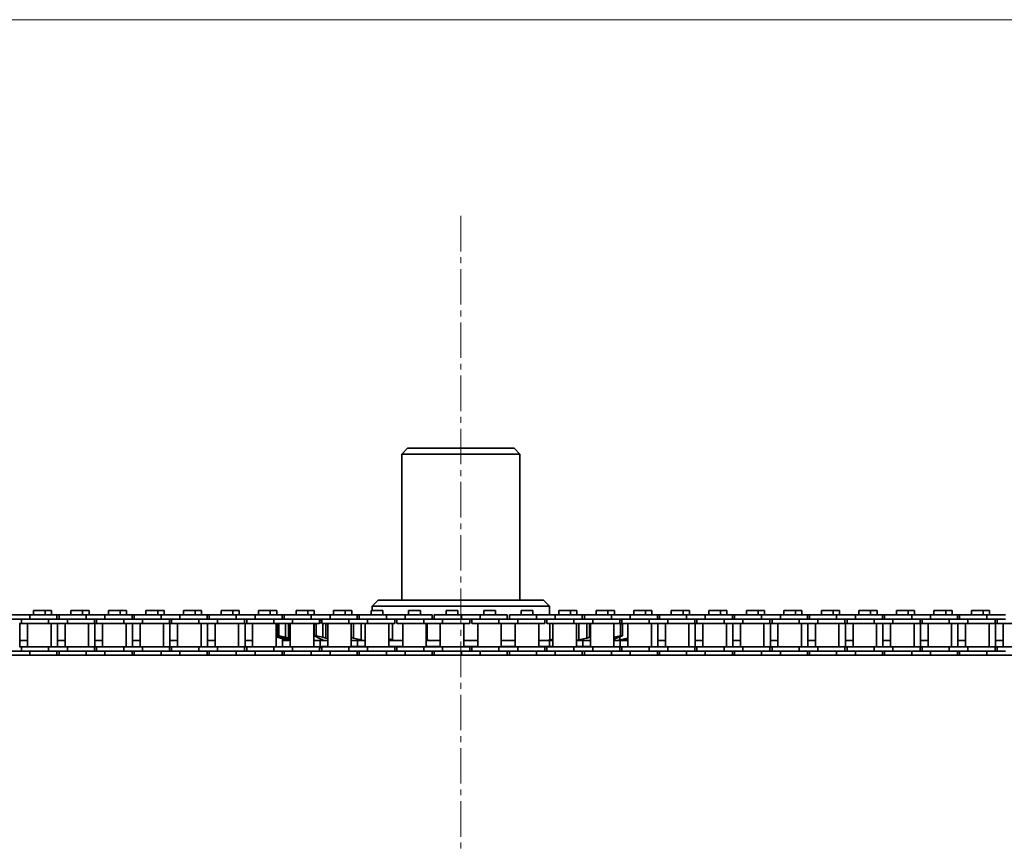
# Model space of a CAD drawing. Header units: millimetres. Extents: x 2945 to 26725, y -1082 to 16127.
# Tile 22 of 151: x 7506 to 7839, y 7689 to 7967. Entities that reach past the tile are written whole.
import ezdxf

# ---------------------------------------------------------------- set-up
doc = ezdxf.new("R2010")
doc.units = ezdxf.units.MM
doc.linetypes.add('点画线', pattern=[18, 12, -2, 2, -2])
doc.layers.get('0').update_dxf_attribs({"lineweight": 35})
for name, color, linetype, lineweight in [('中心线层', 1, '点画线', 18), ('几何体', 7, 'Continuous', 35), ('尺寸线层', 3, 'Continuous', 18)]:
    doc.layers.add(name, color=color, linetype=linetype, lineweight=lineweight)
doc.styles.add('标准', font='txt', dxfattribs={"width": 0.667})
doc.dimstyles.new('GB_尺寸', dxfattribs={"dimtxt": 3.5, "dimasz": 4, "dimexe": 2, "dimexo": 0, "dimtad": 1, "dimdsep": 46, "dimtxsty": '标准', "dimblk": '_CAXARROW', "dimcen": 0, "dimdle": 8, "dimazin": 2, "dimtfac": 0.707107, "dimtdec": 3, "dimtmove": 2, "dimatfit": 3, "dimfxl": 0, "dimfrac": 2, "dimtolj": 1, "dimarcsym": 0})

# ---------------------------------------------------------------- blocks, each defined once
blk = doc.blocks.new('*X160')
at = {"layer": '尺寸线层', "linetype": 'Continuous'}
for points in [[(4565.49, 7966.85), (4575.49, 7886.85), (4555.49, 7886.85)], [(4565.49, 4956.85), (4575.49, 5036.85), (4555.49, 5036.85)]]:
    blk.add_hatch(color=0, dxfattribs=at).paths.add_polyline_path(points, flags=0)
at = {"layer": '尺寸线层', "color": 0, "linetype": 'Continuous'}
for p, q in [((9590.25, 7966.85), (4525.49, 7966.85)), ((4565.49, 7966.85), (4565.49, 4956.85)), ((9680.25, 4956.85), (4525.49, 4956.85))]:
    blk.add_line(p, q, dxfattribs=at)
at = {"layer": '尺寸线层', "color": 0, "insert": (4518.37, 6461.85), "char_height": 70, "width": 255.1041, "attachment_point": 5, "rotation": 90, "line_spacing_factor": 1.15057, "style": '标准'}
blk.add_mtext('\\T1.1;3010', dxfattribs=at)
blk = doc.blocks.new('_CAXARROW')
blk.add_hatch(color=0).paths.add_polyline_path([(0, 0), (-1, 0.125), (-1, -0.125)], flags=0)

msp = doc.modelspace()

# ---------------------------------------------------------------- linework, layer by layer
at = {"layer": '中心线层'}
msp.add_line((7655.254, 7900.461), (7655.254, 5098.61), dxfattribs=at)
at = {"layer": '几何体'}
for p, q in [((7637.254, 7821.852), (7635.254, 7819.852)), ((7637.254, 7821.852), (7649.416, 7821.852)), ((7649.416, 7821.852), (7673.254, 7821.852)), ((7675.254, 7819.852), (7673.254, 7821.852)), ((7635.254, 7819.852), (7635.254, 7770.458)), ((7648.767, 7819.852), (7635.254, 7819.852)), ((7675.254, 7819.852), (7648.767, 7819.852)), ((7675.254, 7770.458), (7675.254, 7819.852)), ((7627.254, 7770.458), (7625.254, 7768.458)), ((7625.254, 7768.458), (7625.254, 7766.94)), ((7685.254, 7768.458), (7625.254, 7768.458)), ((7627.254, 7770.458), (7683.254, 7770.458)), ((7685.254, 7768.458), (7683.254, 7770.458)), ((7685.254, 7765.565), (7685.254, 7768.458)), ((7509.394, 7765.565), (7503.044, 7765.565)), ((7509.394, 7765.565), (7509.394, 7764.065)), ((7518.569, 7765.565), (7509.394, 7765.565)), ((7510.589, 7766.94), (7510.589, 7765.565)), ((7512.569, 7766.94), (7510.589, 7766.94)), ((7514.549, 7766.94), (7512.569, 7766.94)), ((7514.549, 7765.565), (7514.549, 7766.94)), ((7516.72, 7766.94), (7514.549, 7766.94)), ((7516.72, 7765.565), (7516.72, 7766.94)), ((7518.569, 7764.065), (7518.569, 7765.565)), ((7519.269, 7765.565), (7518.569, 7765.565)), ((7519.269, 7765.565), (7519.269, 7764.065)), ((7528.444, 7765.565), (7519.269, 7765.565)), ((7523.289, 7766.94), (7523.289, 7765.565)), ((7525.269, 7766.94), (7523.289, 7766.94)), ((7527.249, 7766.94), (7525.269, 7766.94)), ((7527.249, 7765.565), (7527.249, 7766.94)), ((7529.42, 7766.94), (7527.249, 7766.94)), ((7528.444, 7765.565), (7528.444, 7764.065)), ((7534.794, 7765.565), (7528.444, 7765.565)), ((7529.42, 7765.565), (7529.42, 7766.94)), ((7534.794, 7765.565), (7534.794, 7764.065)), ((7543.969, 7765.565), (7534.794, 7765.565)), ((7535.989, 7766.94), (7535.989, 7765.565)), ((7537.969, 7766.94), (7535.989, 7766.94)), ((7539.949, 7766.94), (7537.969, 7766.94)), ((7539.949, 7765.565), (7539.949, 7766.94)), ((7542.12, 7766.94), (7539.949, 7766.94)), ((7542.12, 7765.565), (7542.12, 7766.94)), ((7543.969, 7764.065), (7543.969, 7765.565)), ((7544.669, 7765.565), (7543.969, 7765.565)), ((7544.669, 7765.565), (7544.669, 7764.065)), ((7553.844, 7765.565), (7544.669, 7765.565)), ((7548.689, 7766.94), (7548.689, 7765.565)), ((7550.669, 7766.94), (7548.689, 7766.94)), ((7552.649, 7766.94), (7550.669, 7766.94)), ((7552.649, 7765.565), (7552.649, 7766.94)), ((7554.82, 7766.94), (7552.649, 7766.94)), ((7553.844, 7765.565), (7553.844, 7764.065)), ((7560.194, 7765.565), (7553.844, 7765.565)), ((7554.82, 7765.565), (7554.82, 7766.94)), ((7560.194, 7765.565), (7560.194, 7764.065)), ((7569.369, 7765.565), (7560.194, 7765.565)), ((7561.389, 7766.94), (7561.389, 7765.565)), ((7563.369, 7766.94), (7561.389, 7766.94)), ((7565.349, 7766.94), (7563.369, 7766.94)), ((7565.349, 7765.565), (7565.349, 7766.94)), ((7567.52, 7766.94), (7565.349, 7766.94)), ((7567.52, 7765.565), (7567.52, 7766.94)), ((7569.369, 7764.065), (7569.369, 7765.565)), ((7570.069, 7765.565), (7569.369, 7765.565)), ((7570.069, 7765.565), (7570.069, 7764.065)), ((7579.244, 7765.565), (7570.069, 7765.565)), ((7574.089, 7766.94), (7574.089, 7765.565)), ((7576.069, 7766.94), (7574.089, 7766.94)), ((7578.049, 7766.94), (7576.069, 7766.94)), ((7578.049, 7765.565), (7578.049, 7766.94)), ((7580.22, 7766.94), (7578.049, 7766.94)), ((7579.244, 7765.565), (7579.244, 7764.065)), ((7585.594, 7765.565), (7579.244, 7765.565)), ((7580.22, 7765.565), (7580.22, 7766.94)), ((7585.594, 7765.565), (7585.594, 7764.065)), ((7594.769, 7765.565), (7585.594, 7765.565)), ((7586.789, 7766.94), (7586.789, 7765.565)), ((7588.769, 7766.94), (7586.789, 7766.94)), ((7590.749, 7766.94), (7588.769, 7766.94)), ((7590.749, 7765.565), (7590.749, 7766.94)), ((7592.92, 7766.94), (7590.749, 7766.94)), ((7592.92, 7765.565), (7592.92, 7766.94)), ((7594.769, 7764.065), (7594.769, 7765.565)), ((7595.469, 7765.565), (7594.769, 7765.565)), ((7595.469, 7765.565), (7595.469, 7764.065)), ((7604.644, 7765.565), (7595.469, 7765.565)), ((7599.489, 7766.94), (7599.489, 7765.565)), ((7601.469, 7766.94), (7599.489, 7766.94)), ((7603.449, 7766.94), (7601.469, 7766.94)), ((7603.449, 7765.565), (7603.449, 7766.94)), ((7605.62, 7766.94), (7603.449, 7766.94)), ((7604.644, 7765.565), (7604.644, 7764.065)), ((7610.994, 7765.565), (7604.644, 7765.565)), ((7605.62, 7765.565), (7605.62, 7766.94)), ((7610.994, 7765.565), (7610.994, 7764.065)), ((7620.169, 7765.565), (7610.994, 7765.565)), ((7612.189, 7766.94), (7612.189, 7765.565)), ((7614.169, 7766.94), (7612.189, 7766.94)), ((7616.149, 7766.94), (7614.169, 7766.94)), ((7616.149, 7765.565), (7616.149, 7766.94)), ((7618.32, 7766.94), (7616.149, 7766.94)), ((7618.32, 7765.565), (7618.32, 7766.94)), ((7620.169, 7764.065), (7620.169, 7765.565)), ((7620.869, 7765.565), (7620.169, 7765.565)), ((7620.869, 7765.565), (7620.869, 7764.065)), ((7630.044, 7765.565), (7620.869, 7765.565)), ((7624.889, 7766.94), (7624.889, 7765.565)), ((7626.869, 7766.94), (7624.889, 7766.94)), ((7628.849, 7766.94), (7626.869, 7766.94)), ((7628.849, 7765.565), (7628.849, 7766.94)), ((7630.044, 7765.565), (7630.044, 7764.065)), ((7636.394, 7765.565), (7630.044, 7765.565)), ((7636.394, 7765.565), (7636.394, 7764.065)), ((7645.569, 7765.565), (7636.394, 7765.565)), ((7637.589, 7766.94), (7637.589, 7765.565)), ((7639.569, 7766.94), (7637.589, 7766.94)), ((7641.549, 7766.94), (7639.569, 7766.94)), ((7641.549, 7765.565), (7641.549, 7766.94)), ((7645.569, 7764.065), (7645.569, 7765.565)), ((7646.269, 7765.565), (7646.269, 7764.065)), ((7655.444, 7765.565), (7646.269, 7765.565)), ((7650.289, 7766.94), (7650.289, 7765.565)), ((7652.269, 7766.94), (7650.289, 7766.94)), ((7654.249, 7766.94), (7652.269, 7766.94)), ((7654.249, 7765.565), (7654.249, 7766.94)), ((7655.444, 7765.565), (7655.444, 7764.065)), ((7661.794, 7765.565), (7655.444, 7765.565)), ((7661.794, 7765.565), (7661.794, 7764.065)), ((7670.969, 7765.565), (7661.794, 7765.565)), ((7662.989, 7766.94), (7662.989, 7765.565)), ((7664.969, 7766.94), (7662.989, 7766.94)), ((7666.949, 7766.94), (7664.969, 7766.94)), ((7666.949, 7765.565), (7666.949, 7766.94)), ((7670.969, 7764.065), (7670.969, 7765.565)), ((7671.669, 7765.565), (7671.669, 7764.065)), ((7680.844, 7765.565), (7671.669, 7765.565)), ((7675.689, 7766.94), (7675.689, 7765.565)), ((7677.669, 7766.94), (7675.689, 7766.94)), ((7679.649, 7766.94), (7677.669, 7766.94)), ((7679.649, 7765.565), (7679.649, 7766.94)), ((7680.844, 7765.565), (7680.844, 7764.065)), ((7687.194, 7765.565), (7680.844, 7765.565)), ((7687.194, 7765.565), (7687.194, 7764.065)), ((7696.369, 7765.565), (7687.194, 7765.565)), ((7688.389, 7766.94), (7688.389, 7765.565)), ((7690.369, 7766.94), (7688.389, 7766.94)), ((7692.349, 7766.94), (7690.369, 7766.94)), ((7692.349, 7765.565), (7692.349, 7766.94)), ((7694.52, 7766.94), (7692.349, 7766.94)), ((7694.52, 7765.565), (7694.52, 7766.94)), ((7696.369, 7764.065), (7696.369, 7765.565)), ((7697.069, 7765.565), (7696.369, 7765.565)), ((7697.069, 7765.565), (7697.069, 7764.065)), ((7706.244, 7765.565), (7697.069, 7765.565)), ((7701.089, 7766.94), (7701.089, 7765.565)), ((7703.069, 7766.94), (7701.089, 7766.94)), ((7705.049, 7766.94), (7703.069, 7766.94)), ((7705.049, 7765.565), (7705.049, 7766.94)), ((7707.22, 7766.94), (7705.049, 7766.94)), ((7706.244, 7765.565), (7706.244, 7764.065)), ((7712.594, 7765.565), (7706.244, 7765.565)), ((7707.22, 7765.565), (7707.22, 7766.94)), ((7712.594, 7765.565), (7712.594, 7764.065)), ((7721.769, 7765.565), (7712.594, 7765.565)), ((7713.789, 7766.94), (7713.789, 7765.565)), ((7715.769, 7766.94), (7713.789, 7766.94)), ((7717.749, 7766.94), (7715.769, 7766.94)), ((7717.749, 7765.565), (7717.749, 7766.94)), ((7719.92, 7766.94), (7717.749, 7766.94)), ((7719.92, 7765.565), (7719.92, 7766.94)), ((7721.769, 7764.065), (7721.769, 7765.565)), ((7722.469, 7765.565), (7721.769, 7765.565)), ((7722.469, 7765.565), (7722.469, 7764.065)), ((7731.644, 7765.565), (7722.469, 7765.565)), ((7726.489, 7766.94), (7726.489, 7765.565)), ((7728.469, 7766.94), (7726.489, 7766.94)), ((7730.449, 7766.94), (7728.469, 7766.94)), ((7730.449, 7765.565), (7730.449, 7766.94)), ((7732.62, 7766.94), (7730.449, 7766.94)), ((7731.644, 7765.565), (7731.644, 7764.065)), ((7737.994, 7765.565), (7731.644, 7765.565)), ((7732.62, 7765.565), (7732.62, 7766.94)), ((7737.994, 7765.565), (7737.994, 7764.065)), ((7747.169, 7765.565), (7737.994, 7765.565)), ((7739.189, 7766.94), (7739.189, 7765.565)), ((7741.169, 7766.94), (7739.189, 7766.94)), ((7743.149, 7766.94), (7741.169, 7766.94)), ((7743.149, 7765.565), (7743.149, 7766.94)), ((7745.32, 7766.94), (7743.149, 7766.94)), ((7745.32, 7765.565), (7745.32, 7766.94)), ((7747.169, 7764.065), (7747.169, 7765.565)), ((7747.869, 7765.565), (7747.169, 7765.565)), ((7747.869, 7765.565), (7747.869, 7764.065)), ((7757.044, 7765.565), (7747.869, 7765.565)), ((7751.889, 7766.94), (7751.889, 7765.565)), ((7753.869, 7766.94), (7751.889, 7766.94)), ((7755.849, 7766.94), (7753.869, 7766.94)), ((7755.849, 7765.565), (7755.849, 7766.94)), ((7758.02, 7766.94), (7755.849, 7766.94)), ((7757.044, 7765.565), (7757.044, 7764.065)), ((7763.394, 7765.565), (7757.044, 7765.565)), ((7758.02, 7765.565), (7758.02, 7766.94)), ((7763.394, 7765.565), (7763.394, 7764.065)), ((7772.569, 7765.565), (7763.394, 7765.565)), ((7764.589, 7766.94), (7764.589, 7765.565)), ((7766.569, 7766.94), (7764.589, 7766.94)), ((7768.549, 7766.94), (7766.569, 7766.94)), ((7768.549, 7765.565), (7768.549, 7766.94)), ((7770.72, 7766.94), (7768.549, 7766.94)), ((7770.72, 7765.565), (7770.72, 7766.94)), ((7772.569, 7764.065), (7772.569, 7765.565)), ((7773.269, 7765.565), (7772.569, 7765.565)), ((7773.269, 7765.565), (7773.269, 7764.065)), ((7782.444, 7765.565), (7773.269, 7765.565)), ((7777.289, 7766.94), (7777.289, 7765.565)), ((7779.269, 7766.94), (7777.289, 7766.94)), ((7781.249, 7766.94), (7779.269, 7766.94)), ((7781.249, 7765.565), (7781.249, 7766.94)), ((7783.42, 7766.94), (7781.249, 7766.94)), ((7782.444, 7765.565), (7782.444, 7764.065)), ((7788.794, 7765.565), (7782.444, 7765.565)), ((7783.42, 7765.565), (7783.42, 7766.94)), ((7788.794, 7765.565), (7788.794, 7764.065)), ((7797.969, 7765.565), (7788.794, 7765.565)), ((7789.989, 7766.94), (7789.989, 7765.565)), ((7791.969, 7766.94), (7789.989, 7766.94)), ((7793.949, 7766.94), (7791.969, 7766.94)), ((7793.949, 7765.565), (7793.949, 7766.94)), ((7796.12, 7766.94), (7793.949, 7766.94)), ((7796.12, 7765.565), (7796.12, 7766.94)), ((7797.969, 7764.065), (7797.969, 7765.565)), ((7798.669, 7765.565), (7797.969, 7765.565)), ((7798.669, 7765.565), (7798.669, 7764.065)), ((7807.844, 7765.565), (7798.669, 7765.565)), ((7802.689, 7766.94), (7802.689, 7765.565)), ((7804.669, 7766.94), (7802.689, 7766.94)), ((7806.649, 7766.94), (7804.669, 7766.94)), ((7806.649, 7765.565), (7806.649, 7766.94)), ((7808.82, 7766.94), (7806.649, 7766.94)), ((7807.844, 7765.565), (7807.844, 7764.065)), ((7814.194, 7765.565), (7807.844, 7765.565)), ((7808.82, 7765.565), (7808.82, 7766.94)), ((7814.194, 7765.565), (7814.194, 7764.065)), ((7823.369, 7765.565), (7814.194, 7765.565)), ((7815.389, 7766.94), (7815.389, 7765.565)), ((7817.369, 7766.94), (7815.389, 7766.94)), ((7819.349, 7766.94), (7817.369, 7766.94)), ((7819.349, 7765.565), (7819.349, 7766.94)), ((7821.52, 7766.94), (7819.349, 7766.94)), ((7821.52, 7765.565), (7821.52, 7766.94)), ((7823.369, 7764.065), (7823.369, 7765.565)), ((7824.069, 7765.565), (7823.369, 7765.565)), ((7824.069, 7765.565), (7824.069, 7764.065)), ((7833.244, 7765.565), (7824.069, 7765.565)), ((7828.089, 7766.94), (7828.089, 7765.565)), ((7830.069, 7766.94), (7828.089, 7766.94)), ((7832.049, 7766.94), (7830.069, 7766.94)), ((7832.049, 7765.565), (7832.049, 7766.94)), ((7834.22, 7766.94), (7832.049, 7766.94)), ((7833.244, 7765.565), (7833.244, 7764.065)), ((7839.594, 7765.565), (7833.244, 7765.565)), ((7834.22, 7765.565), (7834.22, 7766.94)), ((7509.394, 7764.065), (7503.044, 7764.065)), ((7506.569, 7762.565), (7505.869, 7762.565)), ((7506.015, 7754.715), (7506.015, 7762.565)), ((7506.569, 7764.065), (7506.569, 7762.565)), ((7515.744, 7762.565), (7506.569, 7762.565)), ((7508.594, 7762.565), (7508.594, 7754.715)), ((7515.744, 7764.065), (7509.394, 7764.065)), ((7515.744, 7764.065), (7509.394, 7764.065)), ((7515.744, 7764.065), (7515.744, 7762.565)), ((7522.094, 7764.065), (7515.744, 7764.065)), ((7522.094, 7762.565), (7515.744, 7762.565)), ((7516.544, 7754.715), (7516.544, 7762.565)), ((7518.715, 7754.715), (7518.715, 7762.565)), ((7521.294, 7762.565), (7521.294, 7754.715)), ((7522.094, 7764.065), (7522.094, 7762.565)), ((7528.444, 7764.065), (7522.094, 7764.065)), ((7528.444, 7764.065), (7522.094, 7764.065)), ((7531.269, 7762.565), (7522.094, 7762.565)), ((7534.794, 7764.065), (7528.444, 7764.065)), ((7529.244, 7754.715), (7529.244, 7762.565)), ((7531.269, 7762.565), (7531.269, 7764.065)), ((7531.969, 7762.565), (7531.269, 7762.565)), ((7531.415, 7754.715), (7531.415, 7762.565)), ((7531.969, 7764.065), (7531.969, 7762.565)), ((7541.144, 7762.565), (7531.969, 7762.565)), ((7533.994, 7762.565), (7533.994, 7754.715)), ((7541.144, 7764.065), (7534.794, 7764.065)), ((7541.144, 7764.065), (7534.794, 7764.065)), ((7541.144, 7764.065), (7541.144, 7762.565)), ((7547.494, 7764.065), (7541.144, 7764.065)), ((7547.494, 7762.565), (7541.144, 7762.565)), ((7541.944, 7754.715), (7541.944, 7762.565)), ((7544.115, 7754.715), (7544.115, 7762.565)), ((7546.694, 7762.565), (7546.694, 7754.715)), ((7547.494, 7764.065), (7547.494, 7762.565)), ((7553.844, 7764.065), (7547.494, 7764.065)), ((7553.844, 7764.065), (7547.494, 7764.065)), ((7556.669, 7762.565), (7547.494, 7762.565)), ((7560.194, 7764.065), (7553.844, 7764.065)), ((7554.644, 7754.715), (7554.644, 7762.565)), ((7556.669, 7762.565), (7556.669, 7764.065)), ((7557.369, 7762.565), (7556.669, 7762.565)), ((7556.815, 7754.715), (7556.815, 7762.565)), ((7557.369, 7764.065), (7557.369, 7762.565)), ((7566.544, 7762.565), (7557.369, 7762.565)), ((7559.394, 7762.565), (7559.394, 7754.715)), ((7566.544, 7764.065), (7560.194, 7764.065)), ((7566.544, 7764.065), (7560.194, 7764.065)), ((7566.544, 7764.065), (7566.544, 7762.565)), ((7572.894, 7764.065), (7566.544, 7764.065)), ((7572.894, 7762.565), (7566.544, 7762.565)), ((7567.344, 7754.715), (7567.344, 7762.565)), ((7569.515, 7754.715), (7569.515, 7762.565)), ((7572.094, 7762.565), (7572.094, 7754.715)), ((7572.894, 7764.065), (7572.894, 7762.565)), ((7579.244, 7764.065), (7572.894, 7764.065)), ((7579.244, 7764.065), (7572.894, 7764.065)), ((7582.069, 7762.565), (7572.894, 7762.565)), ((7585.594, 7764.065), (7579.244, 7764.065)), ((7580.044, 7754.715), (7580.044, 7762.565)), ((7582.069, 7762.565), (7582.069, 7764.065)), ((7582.769, 7762.565), (7582.069, 7762.565)), ((7582.215, 7754.715), (7582.215, 7762.565)), ((7582.769, 7764.065), (7582.769, 7762.565)), ((7591.944, 7762.565), (7582.769, 7762.565)), ((7584.794, 7762.565), (7584.794, 7754.715)), ((7591.944, 7764.065), (7585.594, 7764.065)), ((7591.944, 7764.065), (7585.594, 7764.065)), ((7591.944, 7764.065), (7591.944, 7762.565)), ((7598.294, 7764.065), (7591.944, 7764.065)), ((7598.294, 7762.565), (7591.944, 7762.565)), ((7592.744, 7754.715), (7592.744, 7762.565)), ((7593.324, 7762.478), (7593.618, 7762.565)), ((7593.324, 7762.478), (7593.638, 7762.478)), ((7593.324, 7758.439), (7593.324, 7762.478)), ((7593.343, 7762.565), (7593.343, 7762.483)), ((7594.022, 7762.565), (7593.638, 7762.478)), ((7593.638, 7762.478), (7593.638, 7758.439)), ((7595.889, 7762.565), (7595.889, 7757.926)), ((7596.973, 7762.565), (7596.973, 7757.664)), ((7597.494, 7762.565), (7597.494, 7754.715)), ((7598.294, 7764.065), (7598.294, 7762.565)), ((7604.663, 7764.065), (7598.294, 7764.065)), ((7604.644, 7764.065), (7598.294, 7764.065)), ((7607.469, 7762.565), (7598.294, 7762.565)), ((7610.994, 7764.065), (7604.644, 7764.065)), ((7605.444, 7754.715), (7605.444, 7762.565)), ((7605.601, 7762.478), (7606.335, 7762.478)), ((7605.601, 7758.439), (7605.601, 7762.478)), ((7606.711, 7762.565), (7606.335, 7762.478)), ((7606.335, 7762.478), (7606.335, 7758.439)), ((7607.469, 7762.565), (7607.469, 7764.065)), ((7607.469, 7763.374), (7608.169, 7763.72)), ((7608.169, 7762.904), (7607.469, 7762.741)), ((7608.169, 7764.065), (7608.169, 7762.565)), ((7617.344, 7762.565), (7608.169, 7762.565)), ((7608.539, 7762.565), (7608.539, 7757.926)), ((7609.506, 7762.565), (7609.506, 7757.664)), ((7610.194, 7762.565), (7610.194, 7754.715)), ((7617.344, 7764.065), (7610.994, 7764.065)), ((7617.344, 7764.065), (7610.994, 7764.065)), ((7617.344, 7764.065), (7617.344, 7762.565)), ((7623.694, 7764.065), (7617.344, 7764.065)), ((7623.694, 7762.565), (7617.344, 7762.565)), ((7618.144, 7754.715), (7618.144, 7762.565)), ((7618.934, 7762.565), (7618.934, 7757.664)), ((7621.479, 7762.565), (7621.479, 7757.006)), ((7622.894, 7762.565), (7622.894, 7754.715)), ((7623.694, 7764.065), (7623.694, 7762.565)), ((7630.044, 7764.065), (7623.694, 7764.065)), ((7630.044, 7764.065), (7623.694, 7764.065)), ((7632.869, 7762.565), (7623.694, 7762.565)), ((7636.394, 7764.065), (7630.044, 7764.065)), ((7630.844, 7754.715), (7630.844, 7762.565)), ((7632.146, 7762.565), (7632.146, 7757.006)), ((7632.869, 7762.565), (7632.869, 7764.065)), ((7633.569, 7764.065), (7633.569, 7762.565)), ((7642.744, 7762.565), (7633.569, 7762.565)), ((7635.594, 7762.565), (7635.594, 7754.715)), ((7642.744, 7764.065), (7636.394, 7764.065)), ((7642.744, 7764.065), (7636.394, 7764.065)), ((7642.744, 7764.065), (7642.744, 7762.565)), ((7649.094, 7764.065), (7642.744, 7764.065)), ((7649.094, 7762.565), (7642.744, 7762.565)), ((7643.544, 7754.715), (7643.544, 7762.565)), ((7643.824, 7762.565), (7643.824, 7757.006)), ((7648.294, 7762.565), (7648.294, 7754.715)), ((7649.094, 7764.065), (7649.094, 7762.565)), ((7655.444, 7764.065), (7649.094, 7764.065)), ((7658.269, 7762.565), (7649.094, 7762.565)), ((7661.794, 7764.065), (7655.444, 7764.065)), ((7656.244, 7754.715), (7656.244, 7762.565)), ((7658.269, 7762.565), (7658.269, 7764.065)), ((7658.969, 7764.065), (7658.969, 7762.565)), ((7668.144, 7762.565), (7658.969, 7762.565)), ((7660.994, 7762.565), (7660.994, 7754.715)), ((7668.144, 7764.065), (7661.794, 7764.065)), ((7668.144, 7764.065), (7661.822, 7764.065)), ((7668.144, 7764.065), (7668.144, 7762.565)), ((7674.494, 7764.065), (7668.144, 7764.065)), ((7674.494, 7762.565), (7668.144, 7762.565)), ((7668.944, 7754.715), (7668.944, 7762.565)), ((7673.694, 7762.565), (7673.694, 7754.715)), ((7674.494, 7764.065), (7674.494, 7762.565)), ((7680.844, 7764.065), (7674.494, 7764.065)), ((7683.669, 7762.565), (7674.494, 7762.565)), ((7687.194, 7764.065), (7680.844, 7764.065)), ((7681.644, 7754.715), (7681.644, 7762.565)), ((7683.669, 7762.565), (7683.669, 7764.065)), ((7684.369, 7764.065), (7684.369, 7762.565)), ((7693.544, 7762.565), (7684.369, 7762.565)), ((7685.402, 7762.565), (7685.402, 7757.006)), ((7686.394, 7762.565), (7686.394, 7754.715)), ((7693.544, 7764.065), (7687.194, 7764.065)), ((7693.544, 7764.065), (7687.194, 7764.065)), ((7693.544, 7764.065), (7693.544, 7762.565)), ((7699.894, 7764.065), (7693.544, 7764.065)), ((7699.894, 7762.565), (7693.544, 7762.565)), ((7694.344, 7754.715), (7694.344, 7762.565)), ((7695.165, 7762.565), (7695.165, 7757.006)), ((7697.876, 7762.565), (7697.876, 7757.664)), ((7698.805, 7762.565), (7698.805, 7757.926)), ((7699.094, 7762.565), (7699.094, 7754.715)), ((7699.894, 7764.065), (7699.894, 7762.565)), ((7706.244, 7764.065), (7699.894, 7764.065)), ((7706.244, 7764.065), (7699.894, 7764.065)), ((7709.069, 7762.565), (7699.894, 7762.565)), ((7712.594, 7764.065), (7706.244, 7764.065)), ((7707.044, 7754.715), (7707.044, 7762.565)), ((7707.079, 7762.565), (7707.079, 7757.926)), ((7709.341, 7762.478), (7708.955, 7762.565)), ((7709.069, 7762.565), (7709.069, 7764.065)), ((7709.069, 7762.843), (7709.951, 7762.478)), ((7709.769, 7763.761), (7709.108, 7763.911)), ((7709.108, 7763.911), (7709.108, 7762.827)), ((7709.341, 7762.478), (7709.951, 7762.478)), ((7709.341, 7758.439), (7709.341, 7762.478)), ((7709.769, 7764.065), (7709.769, 7762.565)), ((7718.944, 7762.565), (7709.769, 7762.565)), ((7709.951, 7762.478), (7709.951, 7758.439)), ((7711.794, 7762.565), (7711.794, 7754.715)), ((7718.944, 7764.065), (7712.594, 7764.065)), ((7718.944, 7764.065), (7712.594, 7764.065)), ((7718.944, 7764.065), (7718.944, 7762.565)), ((7725.294, 7764.065), (7718.944, 7764.065)), ((7725.294, 7762.565), (7718.944, 7762.565)), ((7719.744, 7754.715), (7719.744, 7762.565)), ((7721.915, 7754.715), (7721.915, 7762.565)), ((7724.494, 7762.565), (7724.494, 7754.715)), ((7725.294, 7764.065), (7725.294, 7762.565)), ((7731.644, 7764.065), (7725.294, 7764.065)), ((7731.644, 7764.065), (7725.294, 7764.065)), ((7734.469, 7762.565), (7725.294, 7762.565)), ((7737.994, 7764.065), (7731.644, 7764.065)), ((7732.444, 7754.715), (7732.444, 7762.565)), ((7734.469, 7762.565), (7734.469, 7764.065)), ((7735.169, 7762.565), (7734.469, 7762.565)), ((7734.615, 7754.715), (7734.615, 7762.565)), ((7735.169, 7764.065), (7735.169, 7762.565)), ((7744.344, 7762.565), (7735.169, 7762.565)), ((7737.194, 7762.565), (7737.194, 7754.715)), ((7744.344, 7764.065), (7737.994, 7764.065)), ((7744.344, 7764.065), (7737.994, 7764.065)), ((7744.344, 7764.065), (7744.344, 7762.565)), ((7750.694, 7764.065), (7744.344, 7764.065)), ((7750.694, 7762.565), (7744.344, 7762.565)), ((7745.144, 7754.715), (7745.144, 7762.565)), ((7747.315, 7754.715), (7747.315, 7762.565)), ((7749.894, 7762.565), (7749.894, 7754.715)), ((7750.694, 7764.065), (7750.694, 7762.565)), ((7757.044, 7764.065), (7750.694, 7764.065)), ((7757.044, 7764.065), (7750.694, 7764.065)), ((7759.869, 7762.565), (7750.694, 7762.565)), ((7763.394, 7764.065), (7757.044, 7764.065)), ((7757.844, 7754.715), (7757.844, 7762.565)), ((7759.869, 7762.565), (7759.869, 7764.065)), ((7760.569, 7762.565), (7759.869, 7762.565)), ((7760.015, 7754.715), (7760.015, 7762.565)), ((7760.569, 7764.065), (7760.569, 7762.565)), ((7769.744, 7762.565), (7760.569, 7762.565)), ((7762.594, 7762.565), (7762.594, 7754.715)), ((7769.744, 7764.065), (7763.394, 7764.065)), ((7769.744, 7764.065), (7763.394, 7764.065)), ((7769.744, 7764.065), (7769.744, 7762.565)), ((7776.094, 7764.065), (7769.744, 7764.065)), ((7776.094, 7762.565), (7769.744, 7762.565)), ((7770.544, 7754.715), (7770.544, 7762.565)), ((7772.715, 7754.715), (7772.715, 7762.565)), ((7775.294, 7762.565), (7775.294, 7754.715)), ((7776.094, 7764.065), (7776.094, 7762.565)), ((7782.444, 7764.065), (7776.094, 7764.065)), ((7782.444, 7764.065), (7776.094, 7764.065)), ((7785.269, 7762.565), (7776.094, 7762.565)), ((7788.794, 7764.065), (7782.444, 7764.065)), ((7783.244, 7754.715), (7783.244, 7762.565)), ((7785.269, 7762.565), (7785.269, 7764.065)), ((7785.969, 7762.565), (7785.269, 7762.565)), ((7785.415, 7754.715), (7785.415, 7762.565)), ((7785.969, 7764.065), (7785.969, 7762.565)), ((7795.144, 7762.565), (7785.969, 7762.565)), ((7787.994, 7762.565), (7787.994, 7754.715)), ((7795.144, 7764.065), (7788.794, 7764.065)), ((7795.144, 7764.065), (7788.794, 7764.065)), ((7795.144, 7764.065), (7795.144, 7762.565)), ((7801.494, 7764.065), (7795.144, 7764.065)), ((7801.494, 7762.565), (7795.144, 7762.565)), ((7795.944, 7754.715), (7795.944, 7762.565)), ((7798.115, 7754.715), (7798.115, 7762.565)), ((7800.694, 7762.565), (7800.694, 7754.715)), ((7801.494, 7764.065), (7801.494, 7762.565)), ((7807.844, 7764.065), (7801.494, 7764.065)), ((7807.844, 7764.065), (7801.494, 7764.065)), ((7810.669, 7762.565), (7801.494, 7762.565)), ((7814.194, 7764.065), (7807.844, 7764.065)), ((7808.644, 7754.715), (7808.644, 7762.565)), ((7810.669, 7762.565), (7810.669, 7764.065)), ((7811.369, 7762.565), (7810.669, 7762.565)), ((7810.815, 7754.715), (7810.815, 7762.565)), ((7811.369, 7764.065), (7811.369, 7762.565)), ((7820.544, 7762.565), (7811.369, 7762.565)), ((7813.394, 7762.565), (7813.394, 7754.715)), ((7820.544, 7764.065), (7814.194, 7764.065)), ((7820.544, 7764.065), (7814.194, 7764.065)), ((7820.544, 7764.065), (7820.544, 7762.565)), ((7826.894, 7764.065), (7820.544, 7764.065)), ((7826.894, 7762.565), (7820.544, 7762.565)), ((7821.344, 7754.715), (7821.344, 7762.565)), ((7823.515, 7754.715), (7823.515, 7762.565)), ((7826.094, 7762.565), (7826.094, 7754.715)), ((7826.894, 7764.065), (7826.894, 7762.565)), ((7833.244, 7764.065), (7826.894, 7764.065)), ((7836.069, 7762.565), (7826.894, 7762.565)), ((7839.594, 7764.065), (7833.244, 7764.065)), ((7834.044, 7754.715), (7834.044, 7762.565)), ((7836.069, 7762.565), (7836.069, 7764.065)), ((7836.769, 7762.565), (7836.069, 7762.565)), ((7836.215, 7754.715), (7836.215, 7762.565)), ((7836.769, 7764.065), (7836.769, 7762.565)), ((7845.944, 7762.565), (7836.769, 7762.565)), ((7838.794, 7762.565), (7838.794, 7754.715)), ((7593.324, 7758.439), (7593.638, 7758.439)), ((7595.048, 7757.926), (7593.324, 7758.439)), ((7593.343, 7758.433), (7593.343, 7757.926)), ((7593.638, 7758.439), (7595.889, 7757.926)), ((7594.415, 7758.115), (7594.415, 7757.664)), ((7606.569, 7757.926), (7605.601, 7758.439)), ((7605.601, 7758.439), (7606.335, 7758.439)), ((7606.335, 7758.439), (7608.539, 7757.926)), ((7707.079, 7757.926), (7709.341, 7758.439)), ((7709.951, 7758.439), (7708.713, 7757.926)), ((7709.341, 7758.439), (7709.951, 7758.439)), ((7506.015, 7756.852), (7508.594, 7756.852)), ((7518.715, 7756.852), (7521.294, 7756.852)), ((7531.415, 7756.852), (7533.994, 7756.852)), ((7544.115, 7756.852), (7546.694, 7756.852)), ((7556.815, 7756.852), (7559.394, 7756.852)), ((7569.515, 7756.852), (7572.094, 7756.852)), ((7582.215, 7756.852), (7584.794, 7756.852)), ((7592.744, 7758.071), (7593.343, 7757.926)), ((7593.136, 7757.926), (7592.744, 7758.027)), ((7594.175, 7757.664), (7593.136, 7757.926)), ((7593.343, 7757.926), (7594.415, 7757.664)), ((7596.77, 7757.006), (7594.175, 7757.664)), ((7594.415, 7757.664), (7597.164, 7757.006)), ((7594.915, 7754.715), (7594.915, 7757.476)), ((7594.915, 7756.852), (7597.066, 7756.852)), ((7596, 7757.664), (7595.048, 7757.926)), ((7595.889, 7757.926), (7596.973, 7757.664)), ((7597.494, 7757.23), (7596, 7757.664)), ((7597.381, 7756.852), (7596.77, 7757.006)), ((7596.973, 7757.664), (7597.494, 7757.545)), ((7597.164, 7757.326), (7597.164, 7757.006)), ((7605.444, 7756.915), (7605.769, 7756.852)), ((7605.444, 7756.852), (7605.769, 7756.852)), ((7605.769, 7756.852), (7608.74, 7756.852)), ((7607.225, 7757.664), (7606.569, 7757.926)), ((7608.554, 7757.006), (7607.225, 7757.664)), ((7608.254, 7754.852), (7607.469, 7754.066)), ((7607.615, 7754.715), (7607.615, 7756.852)), ((7608.254, 7754.852), (7610.194, 7754.852)), ((7608.539, 7757.926), (7609.506, 7757.664)), ((7608.74, 7756.852), (7608.554, 7757.006)), ((7609.506, 7757.664), (7610.194, 7757.501)), ((7618.144, 7757.91), (7618.934, 7757.664)), ((7618.144, 7754.852), (7622.894, 7754.852)), ((7618.934, 7757.664), (7621.479, 7757.006)), ((7620.315, 7754.852), (7620.315, 7756.852)), ((7622.256, 7756.852), (7622.894, 7756.852)), ((7630.844, 7757.396), (7632.146, 7757.006)), ((7630.844, 7754.852), (7635.594, 7754.852)), ((7632.862, 7756.852), (7635.594, 7756.852)), ((7643.544, 7757.111), (7643.824, 7757.006)), ((7643.544, 7754.852), (7648.294, 7754.852)), ((7644.448, 7756.852), (7648.294, 7756.852)), ((7656.244, 7756.931), (7656.505, 7756.852)), ((7656.244, 7756.852), (7656.505, 7756.852)), ((7656.244, 7754.852), (7660.994, 7754.852)), ((7656.505, 7756.852), (7660.994, 7756.852)), ((7668.944, 7754.852), (7673.694, 7754.852)), ((7681.644, 7754.852), (7686.394, 7754.852)), ((7684.643, 7756.852), (7685.402, 7757.006)), ((7685.254, 7754.852), (7685.254, 7756.852)), ((7685.402, 7757.006), (7686.394, 7757.274)), ((7694.344, 7754.852), (7699.094, 7754.852)), ((7694.367, 7756.852), (7695.165, 7757.006)), ((7695.165, 7757.006), (7697.876, 7757.664)), ((7696.515, 7754.852), (7696.515, 7756.852)), ((7697.876, 7757.664), (7698.805, 7757.926)), ((7698.805, 7757.926), (7699.094, 7757.995)), ((7707.044, 7757.917), (7707.079, 7757.926)), ((7707.946, 7757.664), (7707.044, 7757.307)), ((7708.713, 7757.926), (7707.946, 7757.664)), ((7708.337, 7756.852), (7709.108, 7757.006)), ((7709.108, 7758.09), (7709.108, 7757.006)), ((7709.108, 7757.006), (7711.794, 7757.614)), ((7709.215, 7754.715), (7709.215, 7756.852)), ((7710.672, 7756.852), (7711.794, 7756.852)), ((7711.794, 7757.217), (7711.111, 7757.006)), ((7721.915, 7756.852), (7724.494, 7756.852)), ((7734.615, 7756.852), (7737.194, 7756.852)), ((7747.315, 7756.852), (7749.894, 7756.852)), ((7760.015, 7756.852), (7762.594, 7756.852)), ((7772.715, 7756.852), (7775.294, 7756.852)), ((7785.415, 7756.852), (7787.994, 7756.852)), ((7798.115, 7756.852), (7800.694, 7756.852)), ((7810.815, 7756.852), (7813.394, 7756.852)), ((7823.515, 7756.852), (7826.094, 7756.852)), ((7836.215, 7756.852), (7838.794, 7756.852)), ((8820.254, 7751.852), (4845.254, 7751.852)), ((7509.394, 7753.215), (7503.044, 7753.215)), ((7506.569, 7754.715), (7505.869, 7754.715)), ((7506.569, 7754.715), (7506.569, 7753.215)), ((7515.744, 7754.715), (7506.569, 7754.715)), ((7515.744, 7753.215), (7509.394, 7753.215)), ((7515.744, 7753.215), (7509.394, 7753.215)), ((7509.394, 7751.852), (7509.394, 7753.215)), ((7515.744, 7753.215), (7515.744, 7754.715)), ((7522.094, 7754.715), (7515.744, 7754.715)), ((7522.094, 7753.215), (7515.744, 7753.215)), ((7518.569, 7751.852), (7518.569, 7753.215)), ((7519.269, 7753.215), (7519.269, 7751.852)), ((7522.094, 7753.215), (7522.094, 7754.715)), ((7531.269, 7754.715), (7522.094, 7754.715)), ((7528.444, 7753.215), (7522.094, 7753.215)), ((7528.444, 7753.215), (7522.094, 7753.215)), ((7534.794, 7753.215), (7528.444, 7753.215)), ((7528.444, 7751.852), (7528.444, 7753.215)), ((7531.269, 7753.215), (7531.269, 7754.715)), ((7531.969, 7754.715), (7531.269, 7754.715)), ((7531.969, 7754.715), (7531.969, 7753.215)), ((7541.144, 7754.715), (7531.969, 7754.715)), ((7541.144, 7753.215), (7534.794, 7753.215)), ((7541.144, 7753.215), (7534.794, 7753.215)), ((7534.794, 7751.852), (7534.794, 7753.215)), ((7541.144, 7753.215), (7541.144, 7754.715)), ((7547.494, 7754.715), (7541.144, 7754.715)), ((7547.494, 7753.215), (7541.144, 7753.215)), ((7543.969, 7751.852), (7543.969, 7753.215)), ((7544.669, 7753.215), (7544.669, 7751.852)), ((7547.494, 7753.215), (7547.494, 7754.715)), ((7556.669, 7754.715), (7547.494, 7754.715)), ((7553.844, 7753.215), (7547.494, 7753.215)), ((7553.844, 7753.215), (7547.494, 7753.215)), ((7560.194, 7753.215), (7553.844, 7753.215)), ((7553.844, 7751.852), (7553.844, 7753.215)), ((7556.669, 7753.215), (7556.669, 7754.715)), ((7557.369, 7754.715), (7556.669, 7754.715)), ((7557.369, 7754.715), (7557.369, 7753.215)), ((7566.544, 7754.715), (7557.369, 7754.715)), ((7566.544, 7753.215), (7560.194, 7753.215)), ((7566.544, 7753.215), (7560.194, 7753.215)), ((7560.194, 7751.852), (7560.194, 7753.215)), ((7566.544, 7753.215), (7566.544, 7754.715)), ((7572.894, 7754.715), (7566.544, 7754.715)), ((7572.894, 7753.215), (7566.544, 7753.215)), ((7569.369, 7751.852), (7569.369, 7753.215)), ((7570.069, 7753.215), (7570.069, 7751.852)), ((7572.894, 7753.215), (7572.894, 7754.715)), ((7582.069, 7754.715), (7572.894, 7754.715)), ((7579.244, 7753.215), (7572.894, 7753.215)), ((7579.244, 7753.215), (7572.894, 7753.215)), ((7585.594, 7753.215), (7579.244, 7753.215)), ((7579.244, 7751.852), (7579.244, 7753.215)), ((7582.069, 7753.215), (7582.069, 7754.715)), ((7582.769, 7754.715), (7582.069, 7754.715)), ((7582.769, 7754.715), (7582.769, 7753.215)), ((7591.944, 7754.715), (7582.769, 7754.715)), ((7591.944, 7753.215), (7585.594, 7753.215)), ((7591.944, 7753.215), (7585.594, 7753.215)), ((7585.594, 7751.852), (7585.594, 7753.215)), ((7591.944, 7753.215), (7591.944, 7754.715)), ((7598.294, 7754.715), (7591.944, 7754.715)), ((7598.294, 7753.215), (7591.944, 7753.215)), ((7594.769, 7751.852), (7594.769, 7753.215)), ((7595.469, 7753.215), (7595.469, 7751.852)), ((7598.294, 7753.215), (7598.294, 7754.715)), ((7607.469, 7754.715), (7598.294, 7754.715)), ((7604.644, 7753.215), (7598.294, 7753.215)), ((7604.644, 7753.215), (7598.294, 7753.215)), ((7610.994, 7753.215), (7604.644, 7753.215)), ((7604.644, 7751.852), (7604.644, 7753.215)), ((7607.469, 7753.215), (7607.469, 7754.715)), ((7608.169, 7754.715), (7607.469, 7754.715)), ((7608.169, 7754.715), (7608.169, 7753.215)), ((7617.344, 7754.715), (7608.169, 7754.715)), ((7617.344, 7753.215), (7610.994, 7753.215)), ((7617.344, 7753.215), (7610.994, 7753.215)), ((7610.994, 7751.852), (7610.994, 7753.215)), ((7617.344, 7753.215), (7617.344, 7754.715)), ((7623.694, 7754.715), (7617.344, 7754.715)), ((7623.694, 7753.215), (7617.344, 7753.215)), ((7620.169, 7751.852), (7620.169, 7753.215)), ((7620.869, 7753.215), (7620.869, 7751.852)), ((7623.694, 7753.215), (7623.694, 7754.715)), ((7632.869, 7754.715), (7623.694, 7754.715)), ((7630.044, 7753.215), (7623.694, 7753.215)), ((7630.044, 7753.215), (7623.694, 7753.215)), ((7636.394, 7753.215), (7630.044, 7753.215)), ((7630.044, 7751.852), (7630.044, 7753.215)), ((7632.869, 7753.215), (7632.869, 7754.715)), ((7633.569, 7754.715), (7633.569, 7753.215)), ((7642.744, 7754.715), (7633.569, 7754.715)), ((7642.744, 7753.215), (7636.394, 7753.215)), ((7642.744, 7753.215), (7636.394, 7753.215)), ((7636.394, 7751.852), (7636.394, 7753.215)), ((7642.744, 7753.215), (7642.744, 7754.715)), ((7649.094, 7754.715), (7642.744, 7754.715)), ((7649.094, 7753.215), (7642.744, 7753.215)), ((7645.569, 7751.852), (7645.569, 7753.215)), ((7646.269, 7753.215), (7646.269, 7751.852)), ((7649.094, 7753.215), (7649.094, 7754.715)), ((7658.269, 7754.715), (7649.094, 7754.715)), ((7655.444, 7753.215), (7649.094, 7753.215)), ((7661.794, 7753.215), (7655.444, 7753.215)), ((7655.444, 7751.852), (7655.444, 7753.215)), ((7658.269, 7753.215), (7658.269, 7754.715)), ((7658.969, 7754.715), (7658.969, 7753.215)), ((7668.144, 7754.715), (7658.969, 7754.715)), ((7668.144, 7753.215), (7661.794, 7753.215)), ((7668.144, 7753.215), (7661.794, 7753.215)), ((7661.794, 7751.852), (7661.794, 7753.215)), ((7668.144, 7753.215), (7668.144, 7754.715)), ((7674.494, 7754.715), (7668.144, 7754.715)), ((7674.494, 7753.215), (7668.144, 7753.215)), ((7670.969, 7751.852), (7670.969, 7753.215)), ((7671.669, 7753.215), (7671.669, 7751.852)), ((7674.494, 7753.215), (7674.494, 7754.715)), ((7683.669, 7754.715), (7674.494, 7754.715)), ((7680.844, 7753.215), (7674.494, 7753.215)), ((7687.194, 7753.215), (7680.844, 7753.215)), ((7680.844, 7751.852), (7680.844, 7753.215)), ((7683.669, 7753.215), (7683.669, 7754.715)), ((7684.369, 7754.715), (7684.369, 7753.215)), ((7693.544, 7754.715), (7684.369, 7754.715)), ((7693.544, 7753.215), (7687.194, 7753.215)), ((7693.544, 7753.215), (7687.194, 7753.215)), ((7687.194, 7751.852), (7687.194, 7753.215)), ((7693.544, 7753.215), (7693.544, 7754.715)), ((7699.894, 7754.715), (7693.544, 7754.715)), ((7699.894, 7753.215), (7693.544, 7753.215)), ((7696.369, 7751.852), (7696.369, 7753.215)), ((7697.069, 7753.215), (7697.069, 7751.852)), ((7699.894, 7753.215), (7699.894, 7754.715)), ((7709.069, 7754.715), (7699.894, 7754.715)), ((7706.244, 7753.215), (7699.894, 7753.215)), ((7706.244, 7753.215), (7699.894, 7753.215)), ((7712.594, 7753.215), (7706.244, 7753.215)), ((7706.244, 7751.852), (7706.244, 7753.215)), ((7709.069, 7753.215), (7709.069, 7754.715)), ((7709.769, 7754.715), (7709.069, 7754.715)), ((7709.769, 7754.715), (7709.769, 7753.215)), ((7718.944, 7754.715), (7709.769, 7754.715)), ((7718.944, 7753.215), (7712.594, 7753.215)), ((7718.944, 7753.215), (7712.594, 7753.215)), ((7712.594, 7751.852), (7712.594, 7753.215)), ((7718.944, 7753.215), (7718.944, 7754.715)), ((7725.294, 7754.715), (7718.944, 7754.715)), ((7725.294, 7753.215), (7718.944, 7753.215)), ((7721.769, 7751.852), (7721.769, 7753.215)), ((7722.469, 7753.215), (7722.469, 7751.852)), ((7725.294, 7753.215), (7725.294, 7754.715)), ((7734.469, 7754.715), (7725.294, 7754.715)), ((7731.644, 7753.215), (7725.294, 7753.215)), ((7731.644, 7753.215), (7725.294, 7753.215)), ((7737.994, 7753.215), (7731.644, 7753.215)), ((7731.644, 7751.852), (7731.644, 7753.215)), ((7734.469, 7753.215), (7734.469, 7754.715)), ((7735.169, 7754.715), (7734.469, 7754.715)), ((7735.169, 7754.715), (7735.169, 7753.215)), ((7744.344, 7754.715), (7735.169, 7754.715)), ((7744.344, 7753.215), (7737.994, 7753.215)), ((7744.344, 7753.215), (7737.994, 7753.215)), ((7737.994, 7751.852), (7737.994, 7753.215)), ((7744.344, 7753.215), (7744.344, 7754.715)), ((7750.694, 7754.715), (7744.344, 7754.715)), ((7750.694, 7753.215), (7744.344, 7753.215)), ((7747.169, 7751.852), (7747.169, 7753.215)), ((7747.869, 7753.215), (7747.869, 7751.852)), ((7750.694, 7753.215), (7750.694, 7754.715)), ((7759.869, 7754.715), (7750.694, 7754.715)), ((7757.044, 7753.215), (7750.694, 7753.215)), ((7757.044, 7753.215), (7750.694, 7753.215)), ((7763.394, 7753.215), (7757.044, 7753.215)), ((7757.044, 7751.852), (7757.044, 7753.215)), ((7759.869, 7753.215), (7759.869, 7754.715)), ((7760.569, 7754.715), (7759.869, 7754.715)), ((7760.569, 7754.715), (7760.569, 7753.215)), ((7769.744, 7754.715), (7760.569, 7754.715)), ((7769.744, 7753.215), (7763.394, 7753.215)), ((7769.744, 7753.215), (7763.394, 7753.215)), ((7763.394, 7751.852), (7763.394, 7753.215)), ((7769.744, 7753.215), (7769.744, 7754.715)), ((7776.094, 7754.715), (7769.744, 7754.715)), ((7776.094, 7753.215), (7769.744, 7753.215)), ((7772.569, 7751.852), (7772.569, 7753.215)), ((7773.269, 7753.215), (7773.269, 7751.852)), ((7776.094, 7753.215), (7776.094, 7754.715)), ((7785.269, 7754.715), (7776.094, 7754.715)), ((7782.444, 7753.215), (7776.094, 7753.215)), ((7782.444, 7753.215), (7776.094, 7753.215)), ((7788.794, 7753.215), (7782.444, 7753.215)), ((7782.444, 7751.852), (7782.444, 7753.215)), ((7785.269, 7753.215), (7785.269, 7754.715)), ((7785.969, 7754.715), (7785.269, 7754.715)), ((7785.969, 7754.715), (7785.969, 7753.215)), ((7795.144, 7754.715), (7785.969, 7754.715)), ((7795.144, 7753.215), (7788.794, 7753.215)), ((7795.144, 7753.215), (7788.794, 7753.215)), ((7788.794, 7751.852), (7788.794, 7753.215)), ((7795.144, 7753.215), (7795.144, 7754.715)), ((7801.494, 7754.715), (7795.144, 7754.715)), ((7801.494, 7753.215), (7795.144, 7753.215)), ((7797.969, 7751.852), (7797.969, 7753.215)), ((7798.669, 7753.215), (7798.669, 7751.852)), ((7801.494, 7753.215), (7801.494, 7754.715)), ((7810.669, 7754.715), (7801.494, 7754.715)), ((7807.844, 7753.215), (7801.494, 7753.215)), ((7807.844, 7753.215), (7801.494, 7753.215)), ((7814.194, 7753.215), (7807.844, 7753.215)), ((7807.844, 7751.852), (7807.844, 7753.215)), ((7810.669, 7753.215), (7810.669, 7754.715)), ((7811.369, 7754.715), (7810.669, 7754.715)), ((7811.369, 7754.715), (7811.369, 7753.215)), ((7820.544, 7754.715), (7811.369, 7754.715)), ((7820.544, 7753.215), (7814.194, 7753.215)), ((7820.544, 7753.215), (7814.194, 7753.215)), ((7814.194, 7751.852), (7814.194, 7753.215)), ((7820.544, 7753.215), (7820.544, 7754.715)), ((7826.894, 7754.715), (7820.544, 7754.715)), ((7826.894, 7753.215), (7820.544, 7753.215)), ((7823.369, 7751.852), (7823.369, 7753.215)), ((7824.069, 7753.215), (7824.069, 7751.852)), ((7826.894, 7753.215), (7826.894, 7754.715)), ((7836.069, 7754.715), (7826.894, 7754.715)), ((7833.244, 7753.215), (7826.894, 7753.215)), ((7839.594, 7753.215), (7833.244, 7753.215)), ((7833.244, 7751.852), (7833.244, 7753.215)), ((7836.069, 7753.215), (7836.069, 7754.715)), ((7836.769, 7754.715), (7836.069, 7754.715)), ((7836.769, 7754.715), (7836.769, 7753.215)), ((7845.944, 7754.715), (7836.769, 7754.715))]:
    msp.add_line(p, q, dxfattribs=at)
for points in [[(7655.46, 7764.065), (7654.846, 7764.065), (7653.423, 7764.065), (7651.928, 7764.065), (7650.454, 7764.065), (7649.094, 7764.065)], [(7680.86, 7764.065), (7680.246, 7764.065), (7678.823, 7764.065), (7677.328, 7764.065), (7675.854, 7764.065), (7674.494, 7764.065)], [(7833.26, 7764.065), (7832.646, 7764.065), (7831.223, 7764.065), (7829.728, 7764.065), (7828.254, 7764.065), (7826.894, 7764.065)], [(7597.381, 7756.852), (7597.394, 7756.852), (7597.421, 7756.852), (7597.459, 7756.852), (7597.494, 7756.852)], [(7608.74, 7756.852), (7609.25, 7756.852), (7609.77, 7756.852), (7610.194, 7756.852)], [(7618.144, 7756.852), (7618.205, 7756.852), (7618.861, 7756.852), (7619.525, 7756.852), (7620.196, 7756.852), (7620.875, 7756.852), (7621.562, 7756.852), (7622.256, 7756.852)], [(7630.844, 7756.852), (7631.307, 7756.852), (7632.082, 7756.852), (7632.862, 7756.852)], [(7643.544, 7756.852), (7643.615, 7756.852), (7644.448, 7756.852)], [(7668.944, 7756.852), (7668.954, 7756.852), (7669.496, 7756.852), (7670.116, 7756.852), (7670.795, 7756.852), (7671.51, 7756.852), (7672.237, 7756.852), (7672.953, 7756.852), (7673.634, 7756.852)], [(7681.644, 7756.852), (7681.815, 7756.852), (7682.486, 7756.852), (7683.197, 7756.852), (7683.924, 7756.852), (7684.643, 7756.852)], [(7684.643, 7756.852), (7685.371, 7756.852), (7686.092, 7756.852), (7686.394, 7756.852)], [(7694.367, 7756.852), (7694.988, 7756.852), (7695.601, 7756.852), (7696.206, 7756.852), (7696.801, 7756.852), (7697.387, 7756.852), (7697.965, 7756.852), (7698.533, 7756.852), (7699.092, 7756.852)], [(7707.044, 7756.852), (7707.119, 7756.852), (7707.692, 7756.852), (7708.337, 7756.852)], [(7708.337, 7756.852), (7708.669, 7756.852), (7708.99, 7756.852), (7709.3, 7756.852), (7709.598, 7756.852), (7709.884, 7756.852), (7710.158, 7756.852), (7710.421, 7756.852), (7710.672, 7756.852)], [(7655.46, 7753.215), (7654.846, 7753.215), (7653.423, 7753.215), (7651.928, 7753.215), (7650.454, 7753.215), (7649.094, 7753.215)], [(7680.86, 7753.215), (7680.246, 7753.215), (7678.823, 7753.215), (7677.328, 7753.215), (7675.854, 7753.215), (7674.494, 7753.215)], [(7833.26, 7753.215), (7832.646, 7753.215), (7831.223, 7753.215), (7829.728, 7753.215), (7828.254, 7753.215), (7826.894, 7753.215)]]:
    msp.add_lwpolyline(points, dxfattribs=at)
for points, knots in [([(7597.164, 7757.006), (7597.175, 7757.003), (7597.291, 7756.976), (7597.397, 7756.952), (7597.494, 7756.93)], [0, 0, 0, 0, 0.03247924, 0.33874059, 0.33874059, 0.33874059, 0.33874059]), ([(7621.479, 7757.006), (7621.491, 7757.003), (7621.741, 7756.948), (7622.004, 7756.899), (7622.256, 7756.852)], [0, 0, 0, 0, 0.03699721, 0.79189594, 0.79189594, 0.79189594, 0.79189594]), ([(7632.146, 7757.006), (7632.157, 7757.003), (7632.382, 7756.948), (7632.628, 7756.899), (7632.862, 7756.852)], [0, 0, 0, 0, 0.03422355, 0.7325279, 0.7325279, 0.7325279, 0.7325279]), ([(7643.824, 7757.006), (7643.832, 7757.003), (7644.022, 7756.948), (7644.24, 7756.899), (7644.448, 7756.852)], [0, 0, 0, 0, 0.03003992, 0.64298055, 0.64298055, 0.64298055, 0.64298055]), ([(7711.111, 7757.006), (7711.104, 7757.003), (7710.936, 7756.948), (7710.801, 7756.899), (7710.672, 7756.852)], [0, 0, 0, 0, 0.02177714, 0.46612229, 0.46612229, 0.46612229, 0.46612229])]:
    msp.add_open_spline(points, degree=3, knots=knots, dxfattribs=at)

# ---------------------------------------------------------------- dimensions: what is measured, and where the dimension line sits
at = {"layer": '尺寸线层'}
dim = msp.add_linear_dim(base=(4565.488, 4956.852), p1=(9590.254, 7966.852), p2=(9680.254, 4956.852), angle=270, dimstyle='GB_尺寸', override={"dimscale": 20, "dimsah": 1, "dimtfill": 1, "dimtzin": 0}, dxfattribs=at)
dim.commit()
dim.dimension.update_dxf_attribs({"geometry": '*X160', "text_midpoint": (4518.366, 6461.852), "dimtype": 160})

doc.saveas('drawing.dxf')
